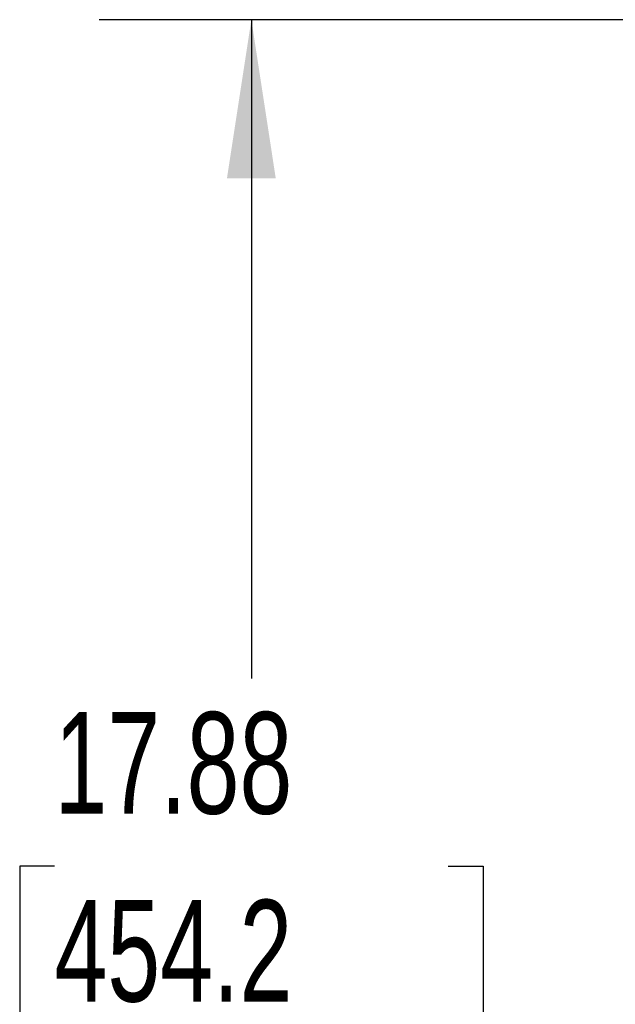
# Model space of a CAD drawing. Header units: inches. Extents: x 0.2 to 10.7, y 0.2 to 7.9.
# Tile 51 of 105: x 2.53 to 3.019, y 3.816 to 4.623. Entities that reach past the tile are written whole.
import ezdxf

# ---------------------------------------------------------------- set-up
doc = ezdxf.new("R2010")
doc.units = ezdxf.units.IN
doc.header["$MEASUREMENT"] = 0
doc.layers.add('DIMENSIONS', color=140, linetype='Continuous')
doc.styles.add('SLDTEXTSTYLE0', font='TXT', dxfattribs={"width": 0.7})
doc.dimstyles.new('SLDDIMSTYLE0', dxfattribs={"dimtxt": 0.084961, "dimasz": 0.13, "dimexe": 0, "dimexo": 0.0625, "dimgap": 0.02124, "dimtad": 0, "dimtih": 1, "dimtoh": 1, "dimlfac": 12, "dimrnd": 1e-09, "dimzin": 12, "dimdsep": 46, "dimtxsty": 'SLDTEXTSTYLE0', "dimsah": 1, "dimcen": 0.09, "dimadec": 0, "dimazin": 3, "dimtfac": 1, "dimtofl": 0, "dimtmove": 0, "dimatfit": 3, "dimfxl": 0, "dimfrac": 2, "dimtolj": 1, "dimtzin": 12, "dimarcsym": 0})

# ---------------------------------------------------------------- blocks, each defined once
blk = doc.blocks.new('_D_1')
at = {"layer": 'DIMENSIONS'}
for p, q in [((3.26752, 4.62321), (2.59501, 4.62321)), ((2.72001, 4.62321), (2.72001, 4.08286)), ((2.55844, 3.92881), (2.52991, 3.92881)), ((2.52991, 3.92881), (2.52991, 3.79377)), ((2.88158, 3.92881), (2.91011, 3.92881)), ((2.91011, 3.92881), (2.91011, 3.79377)), ((2.52991, 3.79377), (2.55844, 3.79377)), ((2.91011, 3.79377), (2.88158, 3.79377)), ((2.72001, 3.13293), (2.72001, 3.77475)), ((3.26752, 3.13293), (2.59501, 3.13293))]:
    blk.add_line(p, q, dxfattribs=at)
for points in [[(2.72001, 4.62321), (2.70001, 4.49321), (2.74001, 4.49321)], [(2.72001, 3.13293), (2.74001, 3.26293), (2.70001, 3.26293)]]:
    blk.add_solid(points, dxfattribs=at)
at = {"layer": 'DIMENSIONS', "char_height": 0.083333, "attachment_point": 1, "style": 'SLDTEXTSTYLE0'}
for s, insert in [('17.88', (2.55844, 4.05525)), ('454.2', (2.55844, 3.9012))]:
    blk.add_mtext(s, dxfattribs=dict(at, insert=insert))

msp = doc.modelspace()

# ---------------------------------------------------------------- dimensions: what is measured, and where the dimension line sits
at = {"layer": 'DIMENSIONS'}
dim = msp.add_linear_dim(base=(2.7200105, 3.1329308), p1=(3.3175234, 4.6232085), p2=(3.3175234, 3.1329308), angle=90, dimstyle='SLDDIMSTYLE0', dxfattribs=at)
dim.commit()
dim.dimension.update_dxf_attribs({"geometry": '_D_1', "text_midpoint": (2.7200105, 3.9288053), "dimtype": 160})

doc.saveas('drawing.dxf')
